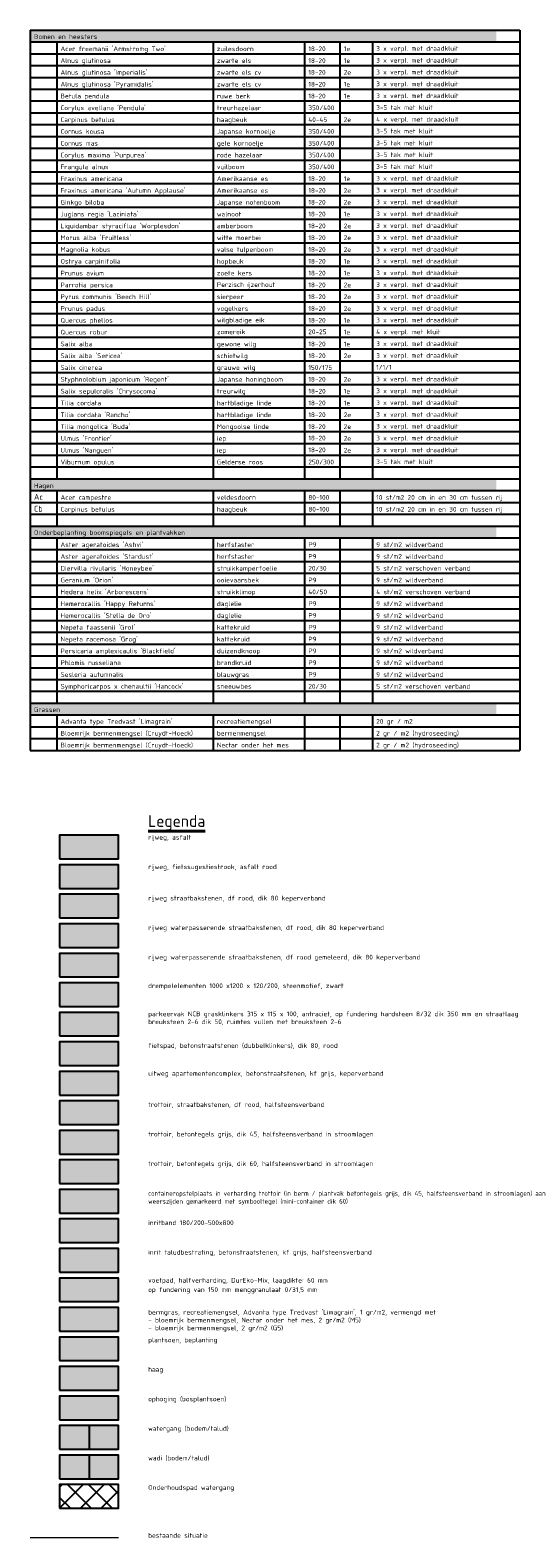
# Model space of a CAD drawing. Header units: metres. Extents: x 174255 to 175175, y 462028 to 462911.
# Tile 124 of 256: x 175026 to 175109, y 462439 to 462694. Entities that reach past the tile are written whole.
import ezdxf

# ---------------------------------------------------------------- set-up
doc = ezdxf.new("R2010")
doc.units = ezdxf.units.M
for name, color, linetype, lineweight in [('-N-WE-VH-VERHARDING_GRASTEGEL-ONDERHOUDSPAD', 1, 'Continuous', 25), ('B-WE-OG-BGT-G', 8, 'Continuous', 20), ('N-WE-GR-HAAG-V', 54, 'Continuous', 25), ('N-WE-GR-PLANTVAK-V', 86, 'Continuous', 25), ('N-WE-GR-SOORTNAAM-HAAG-T20', 90, 'Continuous', 25), ('N-WE-GW-OPHOGING-V', 105, 'Continuous', 25), ('N-WE-VH-KANTOPSLUITING_INRITBAND-V', 151, 'Continuous', 25), ('N-WE-VH-VERHARDING_ASFALT_RIJBAAN-V', 254, 'Continuous', 25), ('N-WE-VH-VERHARDING_ASFALT_ROOD-V', 11, 'Continuous', 25), ('N-WE-VH-VERHARDING_BETONSTRAATSTEEN_KEIFORMAAT-GRIJS-V', 133, 'Continuous', 20), ('N-WE-VH-VERHARDING_BETONSTRAATSTEEN_NCB-KLINKER-ANTRACIET-V', 251, 'Continuous', 25), ('N-WE-VH-VERHARDING_DREMPEL_PREFAB_ELEMENT-V', 41, 'Continuous', 25), ('N-WE-VH-VERHARDING_HALFVERHARDING-V', 121, 'Continuous', 25), ('N-WE-VH-VERHARDING_STRAATBAKSTEEN_DIKFORMAAT_ROOD-GEMELEERD-WATERPASSEREND-V', 37, 'Continuous', 25), ('N-WE-VH-VERHARDING_STRAATBAKSTEEN_DIKFORMAAT_ROOD-KERKWEG-V', 47, 'Continuous', 25), ('N-WE-VH-VERHARDING_STRAATBAKSTEEN_DIKFORMAAT_ROOD-TROTTOIR-V', 33, 'Continuous', 25), ('N-WE-VH-VERHARDING_STRAATBAKSTEEN_DIKFORMAAT_ROOD-WATERPASSEREND-V', 55, 'Continuous', 25), ('N-WE-VH-VERHARDING_TEGEL_300X300X45-V', 253, 'Continuous', 25), ('N-WE-VH-VERHARDING_TEGEL_300X300X60-V', 252, 'Continuous', 25), ('N-WE-VH-VERHARDING_TEGEL_CONTAINEROPSTELPLAATS-V', 171, 'Continuous', 20), ('N-WE-WH-RETENTIE_WADI_BODEM-V', 161, 'Continuous', 20), ('N-WE-WH-RETENTIE_WADI_TALUD-V', 93, 'Continuous', 18), ('N-WE-WH-WATERGANG_BODEM-V', 163, 'Continuous', 25), ('N-WE-WH-WATERGANG_TALUD-V', 95, 'Continuous', 25), ('N-XX-AL-LEGENDA-G', 7, 'Continuous', 25), ('N-XX-AL-LIJN_0.20-G', 7, 'Continuous', 25), ('N-XX-AL-T20', 7, 'Continuous', 25), ('N-XX-AL-T40', 7, 'Continuous', 40)]:
    doc.layers.add(name, color=color, linetype=linetype, lineweight=lineweight)
for name, color, linetype, lineweight, true_color in [('N-WE-GR-GRAS_BERM-NECTAR-ONDER-MAAIMES-V', 7, 'Continuous', 25, 0xd1ffa3), ('N-WE-VH-VERHARDING_BETONSTRAATSTEEN_DUBBELKLINKERS_ROOD-V', 7, 'Continuous', 18, 0xff6a6a), ('N-WE-VH-VERHARDING_INRIT_BETONSTRAATSTEEN_KEIFORMAAT_GRIJS-V', 7, 'Continuous', 25, 0x00c7c7)]:
    doc.layers.add(name, color=color, linetype=linetype, lineweight=lineweight, true_color=true_color)
doc.styles.add('NLCS-ISO-M500-T20', font='NLCS-ISO.ttf', dxfattribs={"height": 1})
doc.styles.add('NLCS-ISO-M500-T40', font='NLCS-ISO.ttf', dxfattribs={"height": 2})

msp = doc.modelspace()

# ---------------------------------------------------------------- hatches: boundary and pattern name
at = {"layer": '-N-WE-VH-VERHARDING_GRASTEGEL-ONDERHOUDSPAD'}
h = msp.add_hatch(dxfattribs=at)
h.set_pattern_fill('ACO-BETON_VOORGESPANNEN-SO', color=256, pattern_type=2)
h.set_pattern_definition([(45, (0, -5), (-1.767766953, 1.767766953), []), (315, (0, -5), (1.767766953, 1.767766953), [])])
h.paths.add_polyline_path([(175031.009, 462443.691), (175041.009, 462443.691), (175041.009, 462447.691), (175031.009, 462447.691)])
at = {"layer": 'N-WE-GR-GRAS_BERM-NECTAR-ONDER-MAAIMES-V', "transparency": 33554559}
h = msp.add_hatch(color=256, dxfattribs=at)
h.dxf.hatch_style = 1
h.paths.add_polyline_path([(175041.009, 462477.691), (175031.009, 462477.691), (175031.009, 462473.691), (175041.009, 462473.691)])
at = {"layer": 'N-WE-GR-HAAG-V'}
h = msp.add_hatch(color=256, dxfattribs=at)
h.dxf.hatch_style = 1
h.paths.add_polyline_path([(175041.009, 462467.691), (175031.009, 462467.691), (175031.009, 462463.691), (175041.009, 462463.691)])
at = {"layer": 'N-WE-GR-PLANTVAK-V'}
h = msp.add_hatch(color=256, dxfattribs=at)
h.dxf.hatch_style = 1
h.paths.add_polyline_path([(175041.009, 462472.691), (175031.009, 462472.691), (175031.009, 462468.691), (175041.009, 462468.691)])
at = {"layer": 'N-WE-GW-OPHOGING-V'}
h = msp.add_hatch(color=256, dxfattribs=at)
h.dxf.hatch_style = 1
h.paths.add_polyline_path([(175041.009, 462462.691), (175031.009, 462462.691), (175031.009, 462458.691), (175041.009, 462458.691)])
at = {"layer": 'N-WE-VH-KANTOPSLUITING_INRITBAND-V'}
h = msp.add_hatch(color=256, dxfattribs=at)
h.dxf.hatch_style = 1
h.paths.add_polyline_path([(175041.009, 462492.691), (175031.009, 462492.691), (175031.009, 462488.691), (175041.009, 462488.691)])
at = {"layer": 'N-WE-VH-VERHARDING_ASFALT_RIJBAAN-V'}
h = msp.add_hatch(color=256, dxfattribs=at)
h.dxf.hatch_style = 1
h.paths.add_polyline_path([(175041.009, 462557.691), (175031.009, 462557.691), (175031.009, 462553.691), (175041.009, 462553.691)])
at = {"layer": 'N-WE-VH-VERHARDING_ASFALT_ROOD-V'}
h = msp.add_hatch(color=256, dxfattribs=at)
h.dxf.hatch_style = 1
h.paths.add_polyline_path([(175041.009, 462552.691), (175031.009, 462552.691), (175031.009, 462548.691), (175041.009, 462548.691)])
at = {"layer": 'N-WE-VH-VERHARDING_BETONSTRAATSTEEN_DUBBELKLINKERS_ROOD-V'}
h = msp.add_hatch(color=256, dxfattribs=at)
h.dxf.hatch_style = 1
h.paths.add_polyline_path([(175041.009, 462522.691), (175031.009, 462522.691), (175031.009, 462518.691), (175041.009, 462518.691)])
at = {"layer": 'N-WE-VH-VERHARDING_BETONSTRAATSTEEN_KEIFORMAAT-GRIJS-V'}
h = msp.add_hatch(color=256, dxfattribs=at)
h.dxf.hatch_style = 1
h.paths.add_polyline_path([(175041.009, 462517.691), (175031.009, 462517.691), (175031.009, 462513.691), (175041.009, 462513.691)])
at = {"layer": 'N-WE-VH-VERHARDING_BETONSTRAATSTEEN_NCB-KLINKER-ANTRACIET-V'}
h = msp.add_hatch(color=256, dxfattribs=at)
h.dxf.hatch_style = 1
h.paths.add_polyline_path([(175041.009, 462527.691), (175031.009, 462527.691), (175031.009, 462523.691), (175041.009, 462523.691)])
at = {"layer": 'N-WE-VH-VERHARDING_DREMPEL_PREFAB_ELEMENT-V'}
h = msp.add_hatch(color=256, dxfattribs=at)
h.dxf.hatch_style = 1
h.paths.add_polyline_path([(175041.009, 462532.691), (175031.009, 462532.691), (175031.009, 462528.691), (175041.009, 462528.691)])
at = {"layer": 'N-WE-VH-VERHARDING_HALFVERHARDING-V'}
h = msp.add_hatch(color=256, dxfattribs=at)
h.dxf.hatch_style = 1
h.paths.add_polyline_path([(175041.009, 462482.691), (175031.009, 462482.691), (175031.009, 462478.691), (175041.009, 462478.691)])
at = {"layer": 'N-WE-VH-VERHARDING_INRIT_BETONSTRAATSTEEN_KEIFORMAAT_GRIJS-V'}
h = msp.add_hatch(color=256, dxfattribs=at)
h.dxf.hatch_style = 1
h.paths.add_polyline_path([(175041.009, 462487.691), (175031.009, 462487.691), (175031.009, 462483.691), (175041.009, 462483.691)])
at = {"layer": 'N-WE-VH-VERHARDING_STRAATBAKSTEEN_DIKFORMAAT_ROOD-GEMELEERD-WATERPASSEREND-V'}
h = msp.add_hatch(color=256, dxfattribs=at)
h.dxf.hatch_style = 1
h.paths.add_polyline_path([(175041.009, 462537.691), (175031.009, 462537.691), (175031.009, 462533.691), (175041.009, 462533.691)])
at = {"layer": 'N-WE-VH-VERHARDING_STRAATBAKSTEEN_DIKFORMAAT_ROOD-KERKWEG-V'}
h = msp.add_hatch(color=256, dxfattribs=at)
h.dxf.hatch_style = 1
h.paths.add_polyline_path([(175041.009, 462547.691), (175031.009, 462547.691), (175031.009, 462543.691), (175041.009, 462543.691)])
at = {"layer": 'N-WE-VH-VERHARDING_STRAATBAKSTEEN_DIKFORMAAT_ROOD-TROTTOIR-V'}
h = msp.add_hatch(color=256, dxfattribs=at)
h.dxf.hatch_style = 1
h.paths.add_polyline_path([(175041.009, 462512.691), (175031.009, 462512.691), (175031.009, 462508.691), (175041.009, 462508.691)])
at = {"layer": 'N-WE-VH-VERHARDING_STRAATBAKSTEEN_DIKFORMAAT_ROOD-WATERPASSEREND-V'}
h = msp.add_hatch(color=256, dxfattribs=at)
h.dxf.hatch_style = 1
h.paths.add_polyline_path([(175041.009, 462542.691), (175031.009, 462542.691), (175031.009, 462538.691), (175041.009, 462538.691)])
at = {"layer": 'N-WE-VH-VERHARDING_TEGEL_300X300X45-V'}
h = msp.add_hatch(color=256, dxfattribs=at)
h.dxf.hatch_style = 1
h.paths.add_polyline_path([(175041.009, 462507.691), (175031.009, 462507.691), (175031.009, 462503.691), (175041.009, 462503.691)])
at = {"layer": 'N-WE-VH-VERHARDING_TEGEL_300X300X60-V'}
h = msp.add_hatch(color=256, dxfattribs=at)
h.dxf.hatch_style = 1
h.paths.add_polyline_path([(175041.009, 462502.691), (175031.009, 462502.691), (175031.009, 462498.691), (175041.009, 462498.691)])
at = {"layer": 'N-WE-VH-VERHARDING_TEGEL_CONTAINEROPSTELPLAATS-V'}
h = msp.add_hatch(color=256, dxfattribs=at)
h.dxf.hatch_style = 1
h.paths.add_polyline_path([(175041.009, 462497.691), (175031.009, 462497.691), (175031.009, 462493.691), (175041.009, 462493.691)])
at = {"layer": 'N-WE-WH-RETENTIE_WADI_BODEM-V'}
h = msp.add_hatch(color=256, dxfattribs=at)
h.dxf.hatch_style = 1
h.paths.add_polyline_path([(175036.009, 462452.691), (175031.009, 462452.691), (175031.009, 462448.691), (175036.009, 462448.691)])
at = {"layer": 'N-WE-WH-RETENTIE_WADI_TALUD-V'}
h = msp.add_hatch(color=256, dxfattribs=at)
h.dxf.hatch_style = 1
h.paths.add_polyline_path([(175041.009, 462452.691), (175036.009, 462452.691), (175036.009, 462448.691), (175041.009, 462448.691)])
at = {"layer": 'N-WE-WH-WATERGANG_BODEM-V'}
h = msp.add_hatch(color=256, dxfattribs=at)
h.dxf.hatch_style = 1
h.paths.add_polyline_path([(175036.009, 462457.691), (175031.009, 462457.691), (175031.009, 462453.691), (175036.009, 462453.691)])
at = {"layer": 'N-WE-WH-WATERGANG_TALUD-V'}
h = msp.add_hatch(color=256, dxfattribs=at)
h.dxf.hatch_style = 1
h.paths.add_polyline_path([(175041.009, 462457.691), (175036.009, 462457.691), (175036.009, 462453.691), (175041.009, 462453.691)])
at = {"layer": 'N-XX-AL-LIJN_0.20-G'}
for points in [[(175105.009, 462694.076), (175026.009, 462694.076), (175026.009, 462692.076), (175105.009, 462692.076)], [(175105.009, 462618.076), (175026.009, 462618.076), (175026.009, 462616.076), (175105.009, 462616.076)], [(175105.009, 462610.076), (175026.009, 462610.076), (175026.009, 462608.076), (175105.009, 462608.076)], [(175105.009, 462580.076), (175026.009, 462580.076), (175026.009, 462578.076), (175105.009, 462578.076)]]:
    msp.add_hatch(color=253, dxfattribs=at).paths.add_polyline_path(points)

# ---------------------------------------------------------------- linework, layer by layer
at = {"layer": 'B-WE-OG-BGT-G', "ltscale": 0.5, "flags": 128}
msp.add_lwpolyline([(175041.009, 462438.691), (175026.009, 462438.691)], dxfattribs=at)
at = {"layer": 'N-XX-AL-LEGENDA-G'}
for points in [[(175031.009, 462553.691), (175041.009, 462553.691), (175041.009, 462557.691), (175031.009, 462557.691)], [(175031.009, 462548.691), (175041.009, 462548.691), (175041.009, 462552.691), (175031.009, 462552.691)], [(175031.009, 462543.691), (175041.009, 462543.691), (175041.009, 462547.691), (175031.009, 462547.691)], [(175031.009, 462538.691), (175041.009, 462538.691), (175041.009, 462542.691), (175031.009, 462542.691)], [(175031.009, 462533.691), (175041.009, 462533.691), (175041.009, 462537.691), (175031.009, 462537.691)], [(175031.009, 462528.691), (175041.009, 462528.691), (175041.009, 462532.691), (175031.009, 462532.691)], [(175031.009, 462523.691), (175041.009, 462523.691), (175041.009, 462527.691), (175031.009, 462527.691)], [(175031.009, 462518.691), (175041.009, 462518.691), (175041.009, 462522.691), (175031.009, 462522.691)], [(175031.009, 462513.691), (175041.009, 462513.691), (175041.009, 462517.691), (175031.009, 462517.691)], [(175031.009, 462508.691), (175041.009, 462508.691), (175041.009, 462512.691), (175031.009, 462512.691)], [(175031.009, 462503.691), (175041.009, 462503.691), (175041.009, 462507.691), (175031.009, 462507.691)], [(175031.009, 462498.691), (175041.009, 462498.691), (175041.009, 462502.691), (175031.009, 462502.691)], [(175031.009, 462493.691), (175041.009, 462493.691), (175041.009, 462497.691), (175031.009, 462497.691)], [(175031.009, 462488.691), (175041.009, 462488.691), (175041.009, 462492.691), (175031.009, 462492.691)], [(175031.009, 462483.691), (175041.009, 462483.691), (175041.009, 462487.691), (175031.009, 462487.691)], [(175031.009, 462478.691), (175041.009, 462478.691), (175041.009, 462482.691), (175031.009, 462482.691)], [(175031.009, 462473.691), (175041.009, 462473.691), (175041.009, 462477.691), (175031.009, 462477.691)], [(175031.009, 462468.691), (175041.009, 462468.691), (175041.009, 462472.691), (175031.009, 462472.691)], [(175031.009, 462463.691), (175041.009, 462463.691), (175041.009, 462467.691), (175031.009, 462467.691)], [(175031.009, 462458.691), (175041.009, 462458.691), (175041.009, 462462.691), (175031.009, 462462.691)], [(175031.009, 462453.691), (175041.009, 462453.691), (175041.009, 462457.691), (175031.009, 462457.691)], [(175031.009, 462448.691), (175041.009, 462448.691), (175041.009, 462452.691), (175031.009, 462452.691)], [(175031.009, 462443.691), (175041.009, 462443.691), (175041.009, 462447.691), (175031.009, 462447.691)]]:
    msp.add_lwpolyline(points, close=True, dxfattribs=at)
at = {"layer": 'N-XX-AL-LEGENDA-G', "flags": 128}
for points in [[(175036.009, 462457.691), (175036.009, 462453.691)], [(175036.009, 462452.691), (175036.009, 462448.691)]]:
    msp.add_lwpolyline(points, dxfattribs=at)
at = {"layer": 'N-XX-AL-LIJN_0.20-G', "color": 10}
for p, q in [((175026.009, 462694.076), (175109.009, 462694.076)), ((175026.009, 462694.076), (175026.009, 462572.076)), ((175026.009, 462692.076), (175109.009, 462692.076)), ((175030.509, 462692.076), (175030.509, 462618.076)), ((175057.009, 462692.076), (175057.009, 462618.076)), ((175072.509, 462692.076), (175072.509, 462618.076)), ((175078.509, 462692.076), (175078.509, 462618.076)), ((175084.009, 462692.076), (175084.009, 462618.076)), ((175109.009, 462694.076), (175109.009, 462572.076)), ((175026.009, 462690.076), (175109.009, 462690.076)), ((175026.009, 462688.076), (175109.009, 462688.076)), ((175026.009, 462686.076), (175109.009, 462686.076)), ((175026.009, 462684.076), (175109.009, 462684.076)), ((175026.009, 462682.076), (175109.009, 462682.076)), ((175026.009, 462680.076), (175109.009, 462680.076)), ((175026.009, 462678.076), (175109.009, 462678.076)), ((175026.009, 462676.076), (175109.009, 462676.076)), ((175026.009, 462674.076), (175109.009, 462674.076)), ((175026.009, 462672.076), (175109.009, 462672.076)), ((175026.009, 462670.076), (175109.009, 462670.076)), ((175026.009, 462668.076), (175109.009, 462668.076)), ((175026.009, 462666.076), (175109.009, 462666.076)), ((175026.009, 462664.076), (175109.009, 462664.076)), ((175026.009, 462662.076), (175109.009, 462662.076)), ((175026.009, 462660.076), (175109.009, 462660.076)), ((175026.009, 462658.076), (175109.009, 462658.076)), ((175026.009, 462656.076), (175109.009, 462656.076)), ((175026.009, 462654.076), (175109.009, 462654.076)), ((175026.009, 462652.076), (175109.009, 462652.076)), ((175026.009, 462650.076), (175109.009, 462650.076)), ((175026.009, 462648.076), (175109.009, 462648.076)), ((175026.009, 462646.076), (175109.009, 462646.076)), ((175026.009, 462644.076), (175109.009, 462644.076)), ((175026.009, 462642.076), (175109.009, 462642.076)), ((175026.009, 462640.076), (175109.009, 462640.076)), ((175026.009, 462638.076), (175109.009, 462638.076)), ((175026.009, 462636.076), (175109.009, 462636.076)), ((175026.009, 462634.076), (175109.009, 462634.076)), ((175026.009, 462632.076), (175109.009, 462632.076)), ((175026.009, 462630.076), (175109.009, 462630.076)), ((175026.009, 462628.076), (175109.009, 462628.076)), ((175026.009, 462626.076), (175109.009, 462626.076)), ((175026.009, 462624.076), (175109.009, 462624.076)), ((175026.009, 462622.076), (175109.009, 462622.076)), ((175026.009, 462620.076), (175109.009, 462620.076)), ((175026.009, 462618.076), (175109.009, 462618.076)), ((175026.009, 462616.076), (175109.009, 462616.076)), ((175030.509, 462616.076), (175030.509, 462610.076)), ((175057.009, 462616.076), (175057.009, 462610.076)), ((175072.509, 462616.076), (175072.509, 462610.076)), ((175078.509, 462616.076), (175078.509, 462610.076)), ((175084.009, 462616.076), (175084.009, 462610.076)), ((175026.009, 462614.076), (175109.009, 462614.076)), ((175026.009, 462612.076), (175109.009, 462612.076)), ((175026.009, 462610.076), (175109.009, 462610.076)), ((175026.009, 462608.076), (175109.009, 462608.076)), ((175030.509, 462608.076), (175030.509, 462580.076)), ((175057.009, 462608.076), (175057.009, 462580.076)), ((175072.509, 462608.076), (175072.509, 462580.076)), ((175078.509, 462608.076), (175078.509, 462580.076)), ((175084.009, 462608.076), (175084.009, 462580.076)), ((175026.009, 462606.076), (175109.009, 462606.076)), ((175026.009, 462604.076), (175109.009, 462604.076)), ((175026.009, 462602.076), (175109.009, 462602.076)), ((175026.009, 462600.076), (175109.009, 462600.076)), ((175026.009, 462598.076), (175109.009, 462598.076)), ((175026.009, 462596.076), (175109.009, 462596.076)), ((175026.009, 462594.076), (175109.009, 462594.076)), ((175026.009, 462592.076), (175109.009, 462592.076)), ((175026.009, 462590.076), (175109.009, 462590.076)), ((175026.009, 462588.076), (175109.009, 462588.076)), ((175026.009, 462586.076), (175109.009, 462586.076)), ((175026.009, 462584.076), (175109.009, 462584.076)), ((175026.009, 462582.076), (175109.009, 462582.076)), ((175026.009, 462580.076), (175109.009, 462580.076)), ((175026.009, 462578.076), (175109.009, 462578.076)), ((175030.509, 462578.076), (175030.509, 462572.076)), ((175057.009, 462578.076), (175057.009, 462572.076)), ((175072.509, 462578.076), (175072.509, 462572.076)), ((175078.509, 462578.076), (175078.509, 462572.076)), ((175084.009, 462578.076), (175084.009, 462572.076)), ((175026.009, 462576.076), (175109.009, 462576.076)), ((175026.009, 462574.076), (175109.009, 462574.076)), ((175026.009, 462572.076), (175109.009, 462572.076))]:
    msp.add_line(p, q, dxfattribs=at)
at = {"layer": 'N-XX-AL-T40'}
msp.add_line((175046.009, 462558.361), (175055.65, 462558.361), dxfattribs=at)

# ---------------------------------------------------------------- texts
at = {"layer": 'N-WE-GR-SOORTNAAM-HAAG-T20', "style": 'NLCS-ISO-M500-T20'}
for s, p in [('Ac', (175026.658, 462614.521)), ('Cb', (175026.658, 462612.521))]:
    msp.add_text(s, height=1, rotation=0.00001, dxfattribs=at).set_placement(p)
at = {"layer": 'N-XX-AL-T20', "style": 'NLCS-ISO-M500-T20'}
for s, rotation, p in [('Bomen en heesters', 0.05018, (175026.658, 462692.576)), ("Acer freemanii 'Armstromg Two' ", 0.00001, (175031.158, 462690.521)), ('Alnus glutinosa', 0.00001, (175031.158, 462688.521)), ('zuilesdoorn', 0.00001, (175057.658, 462690.521)), ('zwarte els ', 0.00001, (175057.658, 462688.521)), ('18-20', 0.00001, (175073.158, 462690.521)), ('18-20', 0.00001, (175073.158, 462688.521)), ('1e', 0.00001, (175079.158, 462690.521)), ('1e', 0.00001, (175079.158, 462688.521)), ('3 x verpl. met draadkluit', 0.00001, (175084.658, 462690.576)), ('3 x verpl. met draadkluit', 0.00001, (175084.658, 462688.576)), ("Alnus glutinosa 'Imperialis'", 0.00001, (175031.158, 462686.521)), ('zwarte els cv', 0.00001, (175057.658, 462686.521)), ('18-20', 0.00001, (175073.158, 462686.521)), ('2e', 0.00001, (175079.158, 462686.521)), ('3 x verpl. met draadkluit', 0.00001, (175084.658, 462686.576)), ("Alnus glutinosa 'Pyramidalis'", 0.00001, (175031.158, 462684.521)), ('zwarte els cv', 0.00001, (175057.658, 462684.521)), ('18-20', 0.00001, (175073.158, 462684.521)), ('1e', 0.00001, (175079.158, 462684.521)), ('3 x verpl. met draadkluit', 0.00001, (175084.658, 462684.576)), ('Betula pendula', 0.00001, (175031.158, 462682.521)), ('ruwe berk', 0.00001, (175057.658, 462682.521)), ('18-20', 0.00001, (175073.158, 462682.521)), ('1e', 0.00001, (175079.158, 462682.521)), ('3 x verpl. met draadkluit', 0.00001, (175084.658, 462682.576)), ('3-5 tak met kluit', 0.00001, (175084.658, 462680.576)), ("Corylus avellana 'Pendula'", 0.00001, (175031.158, 462680.521)), ('Carpinus betulus', 0.00001, (175031.158, 462678.521)), ('treurhazelaar', 0.00001, (175057.658, 462680.521)), ('haagbeuk', 0.00001, (175057.658, 462678.521)), ('40-45', 0.00001, (175073.158, 462678.521)), ('350/400', 0.00001, (175073.158, 462680.521)), ('2e', 0.00001, (175079.158, 462678.521)), ('4 x verpl. met draadkluit', 0.00001, (175084.658, 462678.576)), ('Cornus kousa ', 0.00001, (175031.158, 462676.521)), ('Japanse kornoelje', 0.00001, (175057.658, 462676.521)), ('350/400', 0.00001, (175073.158, 462676.521)), ('3-5 tak met kluit', 0.00001, (175084.658, 462676.576)), ('Cornus mas', 0.00001, (175031.158, 462674.521)), ('gele kornoelje', 0.00001, (175057.658, 462674.521)), ('350/400', 0.00001, (175073.158, 462674.521)), ('3-5 tak met kluit', 0.00001, (175084.658, 462674.576)), ("Corylus maxima 'Purpurea'", 0.00001, (175031.158, 462672.521)), ('Frangula alnus', 0.00001, (175031.158, 462670.521)), ('vuilboom', 0.00001, (175057.658, 462670.521)), ('rode hazelaar', 0.00001, (175057.658, 462672.521)), ('350/400', 0.00001, (175073.158, 462672.521)), ('350/400', 0.00001, (175073.158, 462670.521)), ('3-5 tak met kluit', 0.00001, (175084.658, 462672.576)), ('3-5 tak met kluit', 0.00001, (175084.658, 462670.576)), ('Fraxinus americana', 0.00001, (175031.158, 462668.521)), ('Amerikaanse es', 0.00001, (175057.658, 462668.521)), ('18-20', 0.00001, (175073.158, 462668.521)), ('1e', 0.00001, (175079.158, 462668.521)), ('3 x verpl. met draadkluit', 0.00001, (175084.658, 462668.576)), ("Fraxinus americana 'Autumn Applause'", 0.00001, (175031.158, 462666.521)), ('Amerikaanse es', 0.00001, (175057.658, 462666.521)), ('18-20', 0.00001, (175073.158, 462666.521)), ('2e', 0.00001, (175079.158, 462666.521)), ('3 x verpl. met draadkluit', 0.00001, (175084.658, 462666.576)), ('Ginkgo biloba', 0.00001, (175031.158, 462664.521)), ('Japanse notenboom', 0.00001, (175057.658, 462664.521)), ('18-20', 0.00001, (175073.158, 462664.521)), ('2e', 0.00001, (175079.158, 462664.521)), ('3 x verpl. met draadkluit', 0.00001, (175084.658, 462664.576)), ("Juglans regia 'Laciniata'", 0.00001, (175031.158, 462662.521)), ("Liquidambar styraciflua 'Worplesdon'", 0.00001, (175031.158, 462660.521)), ('walnoot', 0.00001, (175057.658, 462662.521)), ('amberboom', 0.00001, (175057.658, 462660.521)), ('18-20', 0.00001, (175073.158, 462662.521)), ('18-20', 0.00001, (175073.158, 462660.521)), ('2e', 0.00001, (175079.158, 462660.521)), ('1e', 0.00001, (175079.158, 462662.521)), ('3 x verpl. met draadkluit', 0.00001, (175084.658, 462662.576)), ('3 x verpl. met draadkluit', 0.00001, (175084.658, 462660.576)), ("Morus alba 'Fruitless'", 0.00001, (175031.158, 462658.521)), ('witte moerbei', 0.00001, (175057.658, 462658.521)), ('18-20', 0.00001, (175073.158, 462658.521)), ('2e', 0.00001, (175079.158, 462658.521)), ('3 x verpl. met draadkluit', 0.00001, (175084.658, 462658.576)), ('Magnolia kobus', 0.00001, (175031.158, 462656.521)), ('valse tulpenboom', 0.00001, (175057.658, 462656.521)), ('18-20', 0.00001, (175073.158, 462656.521)), ('2e', 0.00001, (175079.158, 462656.521)), ('3 x verpl. met draadkluit', 0.00001, (175084.658, 462656.576)), ('Ostrya carpinifolia', 0.00001, (175031.158, 462654.521)), ('Prunus avium ', 0.00001, (175031.158, 462652.521)), ('zoete kers', 0.00001, (175057.658, 462652.521)), ('hopbeuk', 0.00001, (175057.658, 462654.521)), ('18-20', 0.00001, (175073.158, 462654.521)), ('1e', 0.00001, (175079.158, 462654.521)), ('3 x verpl. met draadkluit', 0.00001, (175084.658, 462654.576)), ('3 x verpl. met draadkluit', 0.00001, (175084.658, 462652.576)), ('Parrotia persica', 0.00001, (175031.158, 462650.521)), ('Perzisch ijzerhout', 0.00001, (175057.658, 462650.576)), ('18-20', 0.00001, (175073.158, 462652.521)), ('18-20', 0.00001, (175073.158, 462650.521)), ('2e', 0.00001, (175079.158, 462650.521)), ('1e', 0.00001, (175079.158, 462652.521)), ('3 x verpl. met draadkluit', 0.00001, (175084.658, 462650.576)), ("Pyrus communis 'Beech Hill'", 0.00001, (175031.158, 462648.521)), ('sierpeer', 0.00001, (175057.658, 462648.521)), ('18-20', 0.00001, (175073.158, 462648.521)), ('2e', 0.00001, (175079.158, 462648.521)), ('3 x verpl. met draadkluit', 0.00001, (175084.658, 462648.576)), ('Prunus padus', 0.00001, (175031.158, 462646.521)), ('vogelkers', 0.00001, (175057.658, 462646.521)), ('18-20', 0.00001, (175073.158, 462646.521)), ('2e', 0.00001, (175079.158, 462646.521)), ('3 x verpl. met draadkluit', 0.00001, (175084.658, 462646.576)), ('Quercus phellos', 0.00001, (175031.158, 462644.521)), ('Quercus robur', 0.00001, (175031.158, 462642.521)), ('wilgbladige eik', 0.00001, (175057.658, 462644.576)), ('zomereik', 0.00001, (175057.658, 462642.576)), ('20-25', 0.00001, (175073.158, 462642.576)), ('18-20', 0.00001, (175073.158, 462644.521)), ('1e', 0.00001, (175079.158, 462644.521)), ('1e', 0.00001, (175079.158, 462642.521)), ('4 x verpl. met kluit', 0.00001, (175084.658, 462642.576)), ('3 x verpl. met draadkluit', 0.00001, (175084.658, 462644.576)), ('Salix alba', 0.00001, (175031.158, 462640.521)), ('gewone wilg', 0.00001, (175057.658, 462640.521)), ('18-20', 0.00001, (175073.158, 462640.521)), ('1e', 0.00001, (175079.158, 462640.521)), ('3 x verpl. met draadkluit', 0.00001, (175084.658, 462640.576)), ("Salix alba 'Sericea'", 0.00001, (175031.158, 462638.521)), ('schietwilg', 0.00001, (175057.658, 462638.521)), ('18-20', 0.00001, (175073.158, 462638.521)), ('2e', 0.00001, (175079.158, 462638.521)), ('3 x verpl. met draadkluit', 0.00001, (175084.658, 462638.576)), ('Salix cinerea', 0.00001, (175031.158, 462636.521)), ('grauwe wilg', 0.00001, (175057.658, 462636.521)), ('150/175', 0.00001, (175073.158, 462636.521)), ('1/1/1', 0.00001, (175084.658, 462636.576)), ("Styphnolobium japonicum 'Regent'", 0.00001, (175031.158, 462634.521)), ("Salix sepulcralis 'Chrysocoma'", 0.00001, (175031.158, 462632.521)), ('treurwilg', 0.00001, (175057.658, 462632.521)), ('Japanse honingboom', 0.00001, (175057.658, 462634.521)), ('18-20', 0.00001, (175073.158, 462634.521)), ('18-20', 0.00001, (175073.158, 462632.521)), ('2e', 0.00001, (175079.158, 462634.521)), ('1e', 0.00001, (175079.158, 462632.521)), ('3 x verpl. met draadkluit', 0.00001, (175084.658, 462634.576)), ('3 x verpl. met draadkluit', 0.00001, (175084.658, 462632.576)), ('Tilia cordata', 0.00001, (175031.158, 462630.521)), ('hartbladige linde', 0.00001, (175057.658, 462630.521)), ('18-20', 0.00001, (175073.158, 462630.521)), ('1e', 0.00001, (175079.158, 462630.521)), ('3 x verpl. met draadkluit', 0.00001, (175084.658, 462630.576)), ("Tilia cordata 'Rancho'", 0.00001, (175031.158, 462628.521)), ('hartbladige linde', 0.00001, (175057.658, 462628.521)), ('18-20', 0.00001, (175073.158, 462628.521)), ('2e', 0.00001, (175079.158, 462628.521)), ('3 x verpl. met draadkluit', 0.00001, (175084.658, 462628.576)), ("Tilia mongolica 'Buda'", 0.00001, (175031.158, 462626.521)), ("Ulmus 'Frontier'", 0.00001, (175031.158, 462624.521)), ('iep', 0.00001, (175057.658, 462624.521)), ('Mongoolse linde', 0.00001, (175057.658, 462626.521)), ('18-20', 0.00001, (175073.158, 462626.521)), ('18-20', 0.00001, (175073.158, 462624.576)), ('2e', 0.00001, (175079.158, 462626.521)), ('2e', 0.00001, (175079.158, 462624.521)), ('3 x verpl. met draadkluit', 0.00001, (175084.658, 462626.576)), ('3 x verpl. met draadkluit', 0.00001, (175084.658, 462624.576)), ("Ulmus 'Nanguen'", 0.00001, (175031.158, 462622.521)), ('iep', 0.00001, (175057.658, 462622.521)), ('18-20', 0.00001, (175073.158, 462622.576)), ('2e', 0.00001, (175079.158, 462622.521)), ('3 x verpl. met draadkluit', 0.00001, (175084.658, 462622.576)), ('Viburnum opulus', 0.00001, (175031.158, 462620.521)), ('Gelderse roos', 0.00001, (175057.658, 462620.521)), ('250/300', 0.00001, (175073.158, 462620.521)), ('3-5 tak met kluit', 0.00001, (175084.658, 462620.576)), ('Hagen', 0.05018, (175026.658, 462616.521)), ('Acer campestre', 0.00001, (175031.158, 462614.521)), ('veldesdoorn', 0.00001, (175057.658, 462614.521)), ('80-100', 0.00001, (175073.158, 462614.521)), ('10 st/m2 20 cm in en 30 cm tussen rij', 0.00001, (175084.658, 462614.521)), ('Carpinus betulus', 0.00001, (175031.158, 462612.521)), ('haagbeuk', 0.00001, (175057.658, 462612.521)), ('80-100', 0.00001, (175073.158, 462612.521)), ('10 st/m2 20 cm in en 30 cm tussen rij', 0.00001, (175084.658, 462612.521)), ('Onderbeplanting boomspiegels en plantvakken', 0.00001, (175026.658, 462608.576)), ("Aster ageratoides 'Ashvi'", 0.00001, (175031.158, 462606.521)), ('herfstaster', 0.00001, (175057.658, 462606.521)), ('9 st/m2 wildverband', 0.00001, (175084.658, 462606.521)), ("Aster ageratoides 'Stardust'", 0.00001, (175031.158, 462604.521)), ('herfstaster', 0.00001, (175057.658, 462604.521)), ('P9', 0.00001, (175073.158, 462606.521)), ('P9', 0.00001, (175073.158, 462604.521)), ('9 st/m2 wildverband', 0.00001, (175084.658, 462604.521)), ("Diervilla rivularis 'Honeybee'", 0.00001, (175031.158, 462602.521)), ('struikkamperfoelie', 0.00001, (175057.658, 462602.521)), ('20/30', 0.00001, (175073.158, 462602.521)), ('5 st/m2 verschoven verband', 0.00001, (175084.658, 462602.521)), ("Geranium 'Orion'", 0.00001, (175031.158, 462600.521)), ('ooievaarsbek', 0.00001, (175057.658, 462600.521)), ('P9', 0.00001, (175073.158, 462600.521)), ('9 st/m2 wildverband', 0.00001, (175084.658, 462600.521)), ("Hedera helix 'Arborescens'", 0.00001, (175031.158, 462598.521)), ("Hemerocallis 'Happy Returns'", 0.00001, (175031.158, 462596.521)), ('struikklimop', 0.00001, (175057.658, 462598.521)), ('daglelie', 0.00001, (175057.658, 462596.521)), ('40/50', 0.00001, (175073.158, 462598.521)), ('P9', 0.00001, (175073.158, 462596.521)), ('4 st/m2 verschoven verband', 0.00001, (175084.658, 462598.521)), ('9 st/m2 wildverband', 0.00001, (175084.658, 462596.521)), ("Hemerocallis 'Stella de Oro'", 0.00001, (175031.158, 462594.521)), ('daglelie', 0.00001, (175057.658, 462594.521)), ('P9', 0.00001, (175073.158, 462594.521)), ('9 st/m2 wildverband', 0.00001, (175084.658, 462594.521)), ("Nepeta faassenii 'Grol'", 0.00001, (175031.158, 462592.521)), ('kattekruid', 0.00001, (175057.658, 462592.521)), ('P9', 0.00001, (175073.158, 462592.521)), ('9 st/m2 wildverband', 0.00001, (175084.658, 462592.521)), ("Nepeta racemosa 'Grog'", 0.00001, (175031.158, 462590.521)), ('kattekruid', 0.00001, (175057.658, 462590.521)), ('P9', 0.00001, (175073.158, 462590.521)), ('9 st/m2 wildverband', 0.00001, (175084.658, 462590.521)), ("Persicaria amplexicaulis 'Blackfield'", 0.00001, (175031.158, 462588.521)), ('Phlomis russeliana', 0.00001, (175031.158, 462586.521)), ('duizendknoop', 0.00001, (175057.658, 462588.521)), ('brandkruid', 0.00001, (175057.658, 462586.521)), ('P9', 0.00001, (175073.158, 462588.521)), ('P9', 0.00001, (175073.158, 462586.521)), ('9 st/m2 wildverband', 0.00001, (175084.658, 462588.521)), ('9 st/m2 wildverband', 0.00001, (175084.658, 462586.521)), ('Sesleria autumnalis', 0.00001, (175031.158, 462584.521)), ('blauwgras', 0.00001, (175057.658, 462584.521)), ('P9', 0.00001, (175073.158, 462584.521)), ('9 st/m2 wildverband', 0.00001, (175084.658, 462584.521)), ("Symphoricarpos x chenaultii 'Hancock'", 0.00001, (175031.158, 462582.521)), ('sneeuwbes', 0.00001, (175057.658, 462582.521)), ('20/30', 0.00001, (175073.158, 462582.521)), ('5 st/m2 verschoven verband', 0.00001, (175084.658, 462582.521)), ('Grassen', 0.05018, (175026.658, 462578.576)), ("Advanta type Tredvast 'Limagrain'", 0.00001, (175031.158, 462576.576)), ('recreatiemengsel', 0.00001, (175057.658, 462576.576)), ('20 gr / m2', 0.00001, (175084.658, 462576.576)), ('Bloemrijk bermenmengsel (Cruydt-Hoeck)', 0.00001, (175031.158, 462574.576)), ('bermenmengsel', 0.00001, (175057.658, 462574.576)), ('2 gr / m2 (hydroseeding)', 0.00001, (175084.658, 462574.576)), ('Bloemrijk bermenmengsel (Cruydt-Hoeck)', 0.00001, (175031.158, 462572.576)), ('Nectar onder het mes', 0.00001, (175057.658, 462572.576)), ('2 gr / m2 (hydroseeding)', 0.00001, (175084.658, 462572.576)), ('rijweg, asfalt', 0.00001, (175046.009, 462556.955)), ('rijweg, fietssugestiestrook, asfalt rood', 0.00001, (175046.009, 462551.955)), ('rijweg straatbakstenen, df rood, dik 80 keperverband', 0.00001, (175046.009, 462546.649)), ('rijweg waterpasserende straatbakstenen, df rood, dik 80 keperverband', 0.00001, (175046.009, 462541.649)), ('rijweg waterpasserende straatbakstenen, df rood gemeleerd, dik 80 keperverband', 0.00001, (175046.009, 462536.649)), ('drempelelementen 1000 x1200 x 120/200, steenmotief, zwart', 0.00001, (175046.009, 462531.807)), ('fietspad, betonstraatstenen (dubbelklinkers), dik 80, rood', 0.00001, (175046.009, 462521.673)), ('uitweg apartementencomplex, betonstraatstenen, kf grijs, keperverband', 0.00001, (175046.009, 462516.955)), ('trottoir, straatbakstenen, df rood, halfsteensverband', 0.00001, (175046.009, 462511.673)), ('trottoir, betontegels grijs, dik 45, halfsteensverband in stroomlagen', 0.00001, (175046.009, 462506.673)), ('trottoir, betontegels grijs, dik 60, halfsteensverband in stroomlagen', 0.00001, (175046.009, 462501.673)), ('inritband 180/200-500x800', 0.00001, (175046.009, 462491.665)), ('inrit taludbestrating, betonstraatstenen, kf grijs, halfsteensverband', 0.00001, (175046.009, 462486.665)), ('voetpad, halfverharding, DurEko-Mix, laagdikte: 60 mm', 0.00001, (175046.009, 462481.914)), ('op fundering van 150 mm menggranulaat 0/31,5 mm', 0.00001, (175046.009, 462480.331)), ('plantsoen, beplanting', 0.00001, (175046.009, 462471.809)), ('haag', 0.00001, (175046.009, 462466.809)), ('ophoging (bosplantsoen)', 0.00001, (175046.009, 462461.809)), ('watergang (bodem/talud)', 0.00001, (175046.009, 462456.809)), ('wadi (bodem/talud)', 0.00001, (175046.009, 462451.809)), ('Onderhoudspad watergang', 0.00001, (175046.009, 462446.809)), ('bestaande situatie', 0.00001, (175046.009, 462438.691))]:
    msp.add_text(s, height=0.8, rotation=rotation, dxfattribs=at).set_placement(p)
at = {"layer": 'N-XX-AL-T20', "char_height": 0.8, "attachment_point": 7, "rotation": 0.00001, "style": 'NLCS-ISO-M500-T20'}
for s, insert, width in [('parkeervak NCB grasklinkers 315 x 115 x 100, antraciet, op fundering hardsteen 8/32 dik 350 mm en straatlaag breuksteen 2-6 dik 50, ruimtes vullen met breuksteen 2-6', (175046.009, 462525.518), 56.43671), ('containeropstelplaats in verharding trottoir (in berm / plantvak betontegels grijs, dik 45, halfsteensverband in stroomlagen) aan weerszijden gemarkeerd met symbooltegel (mini-container dik 60)', (175046.009, 462495.049), 64.8297), ("bermgras, recreatiemengsel, Advanta type Tredvast 'Limagrain', 1 gr/m2, vermengd met\\P- bloemrijk bermenmengsel, Nectar onder het mes, 2 gr/m2 (M5)\\P- bloemrijk bermenmengsel, 2 gr/m2 (G5)", (175046.009, 462473.596), 63.19411)]:
    msp.add_mtext(s, dxfattribs=dict(at, insert=insert, width=width))
at = {"layer": 'N-XX-AL-T40', "style": 'NLCS-ISO-M500-T40'}
msp.add_text('Legenda', height=2, dxfattribs=at).set_placement((175046.009, 462559.111))

doc.saveas('drawing.dxf')
